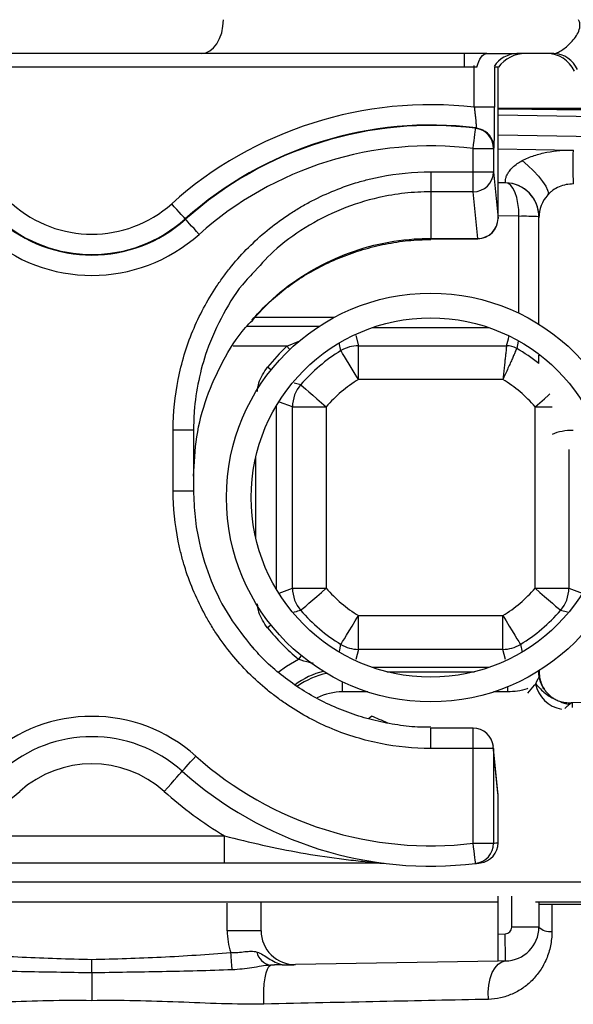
# Model space of a CAD drawing. Extents: x 94 to 802, y 35 to 1499.
# Tile 4 of 16: x 413 to 495, y 464 to 609. Entities that reach past the tile are written whole.
import ezdxf

# ---------------------------------------------------------------- set-up
doc = ezdxf.new("R2010")
doc.units = 0
doc.layers.get('0').update_dxf_attribs({"linetype": 'CONTINUOUS'})

msp = doc.modelspace()

# ---------------------------------------------------------------- linework, layer by layer
at = {"color": 7, "linetype": 'CONTINUOUS'}
for p, q in [((440.27, 604.15), (407.95, 604.15)), ((482.39, 604.15), (440.27, 604.15)), ((479.11, 602.15), (479.11, 604.15)), ((492.29, 604.15), (486.84, 604.15)), ((479.11, 602.15), (369.11, 602.15)), ((480.93, 602.15), (479.11, 602.15)), ((480.55, 596.23), (480.55, 602.4)), ((484.11, 602.15), (483.55, 602.15)), ((483.55, 602.15), (483.55, 596.23)), ((484.06, 579.83), (484.06, 602.15)), ((483.55, 596.23), (480.55, 596.23)), ((484.06, 596.11), (497.91, 596.11)), ((484.06, 595.1), (498.5, 594.85)), ((480.74, 593.12), (480.82, 593.18)), ((499.93, 591.83), (484.06, 592.1)), ((480.38, 590.14), (483.38, 590.14)), ((480.38, 586.71), (480.38, 590.14)), ((483.38, 590.14), (483.38, 586.71)), ((484.06, 590.11), (495.21, 589.91)), ((495.12, 589.91), (495.2, 589.91)), ((474.11, 586.71), (480.38, 586.71)), ((474.11, 586.71), (474.11, 583.76)), ((480.38, 586.71), (483.38, 586.71)), ((480.38, 583.76), (480.38, 586.71)), ((483.38, 586.71), (484.06, 579.83)), ((485.17, 585.08), (484.06, 585.1)), ((480.38, 583.76), (474.11, 583.76)), ((474.11, 583.76), (474.11, 576.88)), ((481.06, 576.88), (480.38, 583.76)), ((437.93, 579.71), (437.89, 579.76)), ((487.13, 580.14), (484.06, 580.19)), ((487.13, 580.14), (487.13, 580.14)), ((487.13, 565.84), (487.13, 580.14)), ((490.08, 579.91), (490.08, 580.08)), ((490.08, 580.08), (490.08, 580.08)), ((490.08, 580.05), (490.08, 580)), ((490.08, 564.22), (490.08, 579.91)), ((474.11, 576.88), (481.06, 576.88)), ((474.11, 576.88), (474.11, 576.83)), ((474.11, 576.83), (481.06, 576.83)), ((481.06, 576.88), (481.06, 576.83)), ((459.83, 565.2), (448.1, 565.2)), ((459.85, 565.21), (448.11, 565.21)), ((447.01, 563.95), (457.71, 563.95)), ((465.5, 563.71), (482.72, 563.71)), ((463.04, 562.57), (463.46, 561.05)), ((452.86, 560.96), (444.95, 560.96)), ((452.86, 560.96), (454.82, 561.79)), ((463.46, 556.07), (463.46, 561.05)), ((463.46, 561.05), (485.31, 561.05)), ((487.05, 561.71), (486.81, 560.65)), ((490.08, 558.41), (490.08, 559.65)), ((490.08, 559.65), (490.27, 559.65)), ((453.94, 555.58), (454.93, 555.3)), ((484.77, 556.07), (463.46, 556.07)), ((451.29, 552.12), (451.29, 525.18)), ((453.71, 552.03), (451.79, 552.73)), ((453.71, 552.03), (458.69, 552.03)), ((453.71, 525.26), (453.71, 552.03)), ((458.69, 552.03), (458.69, 525.26)), ((489.53, 525.26), (489.53, 552.03)), ((489.53, 552.03), (492.03, 552.03)), ((436.11, 539.66), (436.11, 548.66)), ((436.11, 548.66), (439.11, 548.66)), ((439.11, 548.66), (439.11, 539.66)), ((494.51, 545.71), (494.51, 525.26)), ((448.3, 532.65), (448.3, 544.65)), ((436.11, 539.66), (439.11, 539.66)), ((451.74, 524.55), (453.71, 525.26)), ((453.71, 525.26), (458.69, 525.26)), ((489.53, 525.26), (494.51, 525.26)), ((494.51, 525.26), (496.46, 524.56)), ((494.31, 521.71), (493.29, 522)), ((463.46, 521.23), (484.77, 521.23)), ((463.46, 516.25), (463.46, 521.23)), ((484.77, 516.25), (484.77, 521.23)), ((460.64, 515.93), (460.86, 516.98)), ((463.46, 516.25), (463.05, 514.75)), ((484.77, 516.25), (463.46, 516.25)), ((485.17, 514.75), (484.77, 516.25)), ((482.72, 513.59), (465.5, 513.59)), ((467.64, 512.95), (480.58, 512.95)), ((490.08, 512.83), (490.08, 513.07)), ((490.13, 513.11), (490.13, 512.85)), ((461.11, 509.96), (461.11, 511.44)), ((464.83, 509.96), (461.11, 509.96)), ((485.49, 509.96), (483.39, 509.96)), ((485.49, 509.96), (485.49, 510.73)), ((505.17, 508.56), (494.99, 508.38)), ((494.99, 508.38), (494.99, 507.68)), ((464.92, 506.03), (465.4, 506.39)), ((480.38, 504.62), (474.11, 504.62)), ((474.11, 501.62), (474.11, 504.62)), ((480.38, 501.62), (480.38, 504.62)), ((480.38, 501.62), (474.11, 501.62)), ((480.38, 487.64), (480.38, 501.62)), ((483.38, 501.62), (480.38, 501.62)), ((484.04, 495.04), (483.36, 501.91)), ((483.38, 501.62), (483.36, 501.91)), ((483.38, 501.62), (483.38, 487.64)), ((484.06, 494.74), (483.38, 501.62)), ((484.06, 494.74), (484.04, 495.04)), ((484.06, 487.73), (484.06, 494.74)), ((404.56, 488.72), (443.66, 488.72)), ((443.66, 484.72), (443.66, 488.72)), ((480.38, 487.64), (483.38, 487.64)), ((443.66, 484.72), (404.56, 484.72)), ((481.18, 484.72), (481.24, 484.72)), ((481.24, 484.72), (481.23, 484.73)), ((342.41, 481.95), (505.81, 481.95)), ((484.08, 474.25), (484.08, 479.81)), ((486.08, 475.27), (486.08, 479.81)), ((484.08, 478.95), (364.08, 478.95)), ((444.08, 474.73), (444.08, 478.81)), ((449.08, 474.73), (449.08, 478.91)), ((505.81, 478.95), (489.57, 478.95)), ((490.08, 478.91), (490.08, 475.27)), ((490.08, 478.63), (506.11, 478.63)), ((492, 478.63), (492.01, 474.61)), ((490.08, 475.27), (486.08, 475.27)), ((449.08, 474.73), (444.08, 474.73)), ((484.08, 474.25), (485.1, 474.27)), ((484.08, 470.25), (484.08, 474.25)), ((484.08, 470.25), (454.17, 469.73)), ((485.17, 470.27), (484.08, 470.25))]:
    msp.add_line(p, q, dxfattribs=at)
at = {"color": 7, "linetype": 'CONTINUOUS', "flags": 128}
for points in [[(440.27, 604.15), (440.91, 604.24), (441.51, 604.53), (442.07, 604.99), (442.56, 605.61), (442.96, 606.37), (443.26, 607.23), (443.45, 608.17), (443.51, 609.15)], [(480.93, 602.15), (481.07, 602.59), (481.22, 602.99), (481.39, 603.33), (481.57, 603.62), (481.77, 603.85), (481.97, 604.01), (482.18, 604.11), (482.39, 604.15)], [(480.38, 590.14), (480.45, 590.72), (480.52, 591.27), (480.58, 591.78), (480.63, 592.23), (480.68, 592.6), (480.71, 592.88), (480.74, 593.05), (480.74, 593.12)], [(480.82, 593.18), (481.35, 593.07), (481.81, 592.88)], [(483.45, 590.2), (483.41, 590.17), (483.38, 590.14)], [(487.61, 588.35), (488.47, 587.62), (489.28, 586.84), (490.01, 586.05), (490.63, 585.29), (491.09, 584.61), (491.38, 584.02), (491.48, 583.58), (491.39, 583.29)], [(437.89, 579.76), (437.84, 579.81), (437.72, 579.94), (437.54, 580.15), (437.29, 580.43), (436.99, 580.77), (436.64, 581.15), (436.27, 581.56), (435.89, 582)], [(439.93, 577.47), (439.55, 577.9), (439.18, 578.32), (438.83, 578.7), (438.53, 579.04), (438.28, 579.32), (438.1, 579.53), (437.98, 579.66), (437.93, 579.71)], [(453.32, 560.48), (453.25, 560.56), (452.86, 560.96)], [(463.46, 556.07), (462.98, 556.85), (462.51, 557.61), (462.08, 558.32), (461.69, 558.95), (461.37, 559.48), (461.12, 559.89), (460.94, 560.17), (460.86, 560.32)], [(450.56, 557.47), (450.48, 557.54), (450.04, 557.89)], [(454.93, 555.3), (455.06, 555.19), (455.31, 554.97), (455.67, 554.66), (456.14, 554.25), (456.7, 553.77), (457.32, 553.22), (458, 552.64), (458.69, 552.03)], [(489.53, 552.03), (490.23, 552.64), (490.9, 553.22), (491.52, 553.77), (491.72, 553.94)], [(454.93, 522), (455.06, 522.11), (455.31, 522.32), (455.67, 522.64), (456.14, 523.05), (456.7, 523.53), (457.32, 524.07), (458, 524.66), (458.69, 525.26)], [(489.53, 525.26), (490.23, 524.66), (490.9, 524.07), (491.52, 523.53), (492.08, 523.05), (492.55, 522.64), (492.92, 522.32), (493.17, 522.11), (493.29, 522)], [(460.86, 516.98), (460.94, 517.12), (461.12, 517.4), (461.37, 517.82), (461.69, 518.35), (462.08, 518.98), (462.51, 519.68), (462.98, 520.44), (463.46, 521.23)], [(484.77, 521.23), (485.25, 520.44), (485.71, 519.68), (486.14, 518.98), (486.53, 518.35), (486.85, 517.82), (487.11, 517.4), (487.28, 517.12), (487.36, 516.98)], [(450.56, 519.82), (450.48, 519.75), (450.04, 519.41)], [(451.62, 512.88), (452.82, 513.78), (454.59, 514.81)], [(455.01, 515.32), (454.94, 515.24), (454.59, 514.81)], [(489.61, 511.17), (489.8, 511.54), (489.97, 511.88), (490.13, 512.17)], [(437.44, 498.26), (437.48, 498.31), (437.6, 498.43), (437.78, 498.64), (438.03, 498.92), (438.33, 499.26), (438.68, 499.64), (439.05, 500.06), (439.44, 500.5)], [(434.78, 495.28), (435.3, 495.86), (435.8, 496.42), (436.26, 496.94), (436.66, 497.39), (437, 497.76), (437.24, 498.04), (437.39, 498.21), (437.44, 498.26)], [(480.74, 484.66), (480.73, 484.72), (480.71, 484.89), (480.68, 485.16), (480.63, 485.53), (480.58, 485.98), (480.52, 486.5), (480.45, 487.06), (480.38, 487.64)], [(485.17, 470.27), (485.17, 470.35), (485.16, 470.58), (485.15, 470.95), (485.15, 471.44), (485.14, 472.05), (485.12, 472.74), (485.11, 473.49), (485.1, 474.27)], [(444.82, 468.97), (444.8, 469.19), (444.78, 469.45), (444.76, 469.74), (444.73, 470.06), (444.7, 470.4), (444.67, 470.77), (444.64, 471.15), (444.61, 471.53)], [(449.5, 463.92), (449.47, 464.94), (449.49, 465.95), (449.55, 466.91), (449.67, 467.77), (449.82, 468.5), (450.01, 469.08), (450.22, 469.46), (450.45, 469.65)], [(482.63, 464.61), (482.6, 465.67), (482.69, 466.71), (482.89, 467.68), (483.2, 468.55), (483.61, 469.27), (484.08, 469.81), (484.61, 470.15), (485.17, 470.27)]]:
    msp.add_lwpolyline(points, dxfattribs=at)
at = {"color": 7, "linetype": 'CONTINUOUS'}
for radius in [30.15, 26.5]:
    msp.add_circle((474.11, 538.65), radius, dxfattribs=at)
for centre, radius, start, end in [((486.94, 600.03), 4.11, 91.3775, 147.052), ((488.11, 599.15), 5, 90, 143.1301), ((491.26, 599.65), 4.5, 25.288, 90), ((492.18, 600.24), 3.91, 23.663, 88.2865), ((474.11, 539.26), 57.34, 83.5501, 131.8103), ((474.11, 539.26), 54.34, 82.9083, 131.8103), ((474.11, 539.26), 54.27, 82.979, 131.8103), ((480.38, 590.14), 3, 0.0175, 82.9614), ((480.45, 590.2), 3, 0.0177, 62.9132), ((474.11, 539.26), 51.27, 82.979, 131.8103), ((544.42, 587.84), 49.34, 177.5931, 183.4048), ((480.39, 586.74), 2.99, 269.7726, 359.359), ((485.08, 580.08), 5, 359, 89), ((485.08, 580.08), 5, 0, 89), ((495.08, 579.91), 5, 137.4888, 180), ((424.11, 595.16), 17.66, 228.1897, 311.8103), ((424.11, 595.16), 20.73, 228.1897, 311.8103), ((424.11, 595.16), 20.66, 228.1897, 311.8103), ((481.06, 579.83), 3, 270, 0), ((481.07, 579.87), 2.99, 269.7725, 359.3592), ((487.87, 538.12), 42.02, 86.9897, 91.0103), ((487.86, 538.12), 42.02, 86.9722, 90.993), ((424.11, 595.16), 23.73, 228.1897, 311.8103), ((474.11, 538.65), 30.81, 133.5984, 141.3615), ((463.47, 556.03), 5.02, 90.1243, 121.3283), ((485.31, 558.04), 3.01, 60.1314, 89.8812), ((474.11, 538.65), 25.4, 121.4525, 139.036), ((474.11, 538.65), 25.4, 51.0469, 60.0126), ((458.73, 552.02), 5.02, 139.2032, 179.833), ((474.11, 538.65), 20.42, 121.4525, 139.036), ((474.11, 538.65), 20.42, 40.964, 58.5475), ((458.73, 525.28), 5.02, 180.1671, 220.7968), ((474.11, 538.65), 20.42, 220.964, 238.5475), ((474.11, 538.65), 20.42, 301.4525, 319.036), ((489.49, 525.28), 5.02, 319.2033, 359.8328), ((474.11, 538.65), 25.4, 220.964, 238.5475), ((474.11, 538.65), 25.4, 301.4525, 319.036), ((474.11, 538.65), 30.81, 218.6385, 230.6766), ((463.47, 521.27), 5.02, 238.6722, 269.8752), ((484.75, 521.27), 5.02, 270.1247, 301.3279), ((461.11, 501.59), 11.76, 103.9977, 126.595), ((461.11, 501.59), 11.36, 101.9782, 125.7722), ((461.11, 501.59), 8.38, 90, 116.6261), ((494.19, 512.04), 4.67, 190.7195, 260.631), ((494.89, 511.66), 3.53, 239.6836, 265.7092), ((424.11, 483.36), 23, 48.1897, 131.8103), ((480.38, 501.62), 3, 5.6534, 90), ((424.11, 483.36), 20, 48.1897, 131.8103), ((474.11, 539.26), 52, 228.1897, 276.9214), ((424.11, 483.36), 16, 48.1897, 131.8103), ((474.11, 539.26), 55, 228.1897, 276.9214), ((374.11, 539.26), 59, 301.0688, 311.8103), ((474.11, 539.26), 59, 228.1897, 238.9312), ((481.06, 494.74), 3, 0, 5.6534), ((480.38, 487.64), 3, 276.9251, 0.006), ((481.06, 487.72), 3, 277.6811, 0.0065), ((477.11, 539.26), 52, 276.9214, 277.6776), ((466.73, 486.88), 2.16, 254.5547, 269.948), ((474.11, 539.26), 55, 276.9214, 277.4448), ((474.11, 539.26), 55, 277.4448, 277.6776), ((485.08, 475.27), 1, 271, 0), ((485.08, 475.27), 5, 271, 0), ((491.8, 477.14), 2.54, 227.3823, 274.6708), ((454.08, 474.73), 10, 180, 198.6634), ((454.08, 474.73), 5, 180, 271), ((450.89, 472.08), 2.47, 191.3106, 259.6456)]:
    msp.add_arc(centre, radius, start, end, dxfattribs=at)
for centre, major_axis, ratio, start_param, end_param in [((485.08, 580.08), (0.09, 5), 0.410287, 4.730142, 6.283185), ((495.08, 579.91), (0, 10), 0.5, 1.553343, 1.570796), ((495.08, 545.67), (5, 0), 0.57735, 1.553343, 2.226712), ((495.08, 512.84), (5, 0.01), 0.026795, 2.993214, 3.141544), ((495.08, 503.2), (0, -5.18), 0.965926, 3.159046, 3.181792)]:
    msp.add_ellipse(centre, major_axis=major_axis, ratio=ratio, start_param=start_param, end_param=end_param, dxfattribs=at)
for points, knots in [([(492.29, 604.15), (492.4, 604.15), (492.54, 604.18), (492.8, 604.28), (492.9, 604.32), (493.09, 604.42), (493.2, 604.48), (493.52, 604.67), (493.74, 604.83), (494.21, 605.21), (494.45, 605.41), (494.9, 605.87), (495.12, 606.12), (495.53, 606.65), (495.71, 606.93), (496.01, 607.53), (496.12, 607.86), (496.15, 608.36), (496.14, 608.53), (496.08, 608.85), (496.02, 609), (495.95, 609.15)], [0, 0, 0, 0, 0.125, 0.125, 0.1875, 0.1875, 0.25, 0.25, 0.375, 0.375, 0.5, 0.5, 0.625, 0.625, 0.75, 0.75, 0.875, 0.875, 0.9375, 0.9375, 1, 1, 1, 1]), ([(482.39, 604.15), (482.81, 604.15), (483.22, 604.15), (484.02, 604.15), (484.41, 604.15), (485.52, 604.15), (486.21, 604.15), (486.84, 604.15)], [0, 0, 0, 0, 0.25, 0.25, 0.5, 0.5, 1, 1, 1, 1]), ([(480.55, 596.23), (480.57, 596.04), (480.6, 595.84), (480.64, 595.46), (480.66, 595.27), (480.7, 594.91), (480.71, 594.73), (480.75, 594.4), (480.76, 594.25), (480.79, 593.96), (480.8, 593.84), (480.82, 593.61), (480.82, 593.51), (480.84, 593.27), (480.83, 593.19), (480.82, 593.18)], [0, 0, 0, 0, 0.125, 0.125, 0.25, 0.25, 0.375, 0.375, 0.5, 0.5, 0.625, 0.625, 0.75, 0.75, 1, 1, 1, 1]), ([(483.45, 590.2), (483.46, 590.21), (483.46, 590.26), (483.48, 590.42), (483.48, 590.54), (483.49, 590.77), (483.5, 590.86), (483.5, 591.05), (483.5, 591.15), (483.51, 591.48), (483.52, 591.73), (483.53, 592.29), (483.53, 592.6), (483.54, 593.25), (483.54, 593.59), (483.55, 594.13), (483.55, 594.32), (483.55, 594.69), (483.55, 594.88), (483.55, 595.45), (483.55, 595.84), (483.55, 596.23)], [0, 0, 0, 0, 0.125, 0.125, 0.25, 0.25, 0.3125, 0.3125, 0.375, 0.375, 0.5, 0.5, 0.625, 0.625, 0.75, 0.75, 0.8125, 0.8125, 0.875, 0.875, 1, 1, 1, 1]), ([(484.06, 596.02), (486.73, 595.99), (491.65, 595.93), (496.03, 595.88), (498.03, 595.86)], [0, 0, 0, 0, 0.544646, 1, 1, 1, 1]), ([(487.61, 588.35), (487.9, 588.51), (488.19, 588.65), (488.78, 588.9), (489.09, 589.01), (490.01, 589.31), (490.63, 589.47), (491.9, 589.71), (492.54, 589.8), (493.83, 589.9), (494.48, 589.92), (495.12, 589.91)], [0, 0, 0, 0, 0.125, 0.125, 0.25, 0.25, 0.5, 0.5, 0.75, 0.75, 1, 1, 1, 1]), ([(485.17, 585.08), (485.16, 585.08), (485.15, 585.11), (485.14, 585.21), (485.14, 585.29), (485.15, 585.49), (485.17, 585.61), (485.24, 585.9), (485.3, 586.07), (485.42, 586.34), (485.47, 586.43), (485.59, 586.62), (485.65, 586.72), (485.87, 587.01), (486.04, 587.2), (486.44, 587.57), (486.66, 587.75), (487.12, 588.07), (487.36, 588.22), (487.61, 588.35)], [0, 0, 0, 0, 0.125, 0.125, 0.25, 0.25, 0.375, 0.375, 0.5, 0.5, 0.5625, 0.5625, 0.625, 0.625, 0.75, 0.75, 0.875, 0.875, 1, 1, 1, 1]), ([(436.11, 548.66), (436.11, 551.18), (436.36, 553.64), (437.08, 557.29), (437.38, 558.49), (438.1, 560.88), (438.52, 562.07), (439.95, 565.52), (441.12, 567.7), (442.84, 570.29), (443.2, 570.8), (443.94, 571.8), (444.32, 572.29), (445.51, 573.75), (446.35, 574.67), (448.97, 577.31), (450.89, 578.88), (453.48, 580.62), (454.01, 580.96), (455.08, 581.6), (455.62, 581.91), (457.27, 582.79), (459.51, 583.85), (461.84, 584.69), (463.62, 585.24), (464.22, 585.41), (465.43, 585.71), (466.05, 585.85), (469.12, 586.46), (471.6, 586.71), (474.11, 586.71)], [0, 0, 0, 0, 0.125, 0.125, 0.1875, 0.1875, 0.25, 0.25, 0.375, 0.375, 0.40625, 0.40625, 0.4375, 0.4375, 0.5, 0.5, 0.625, 0.625, 0.65625, 0.65625, 0.6875, 0.6875, 0.75, 0.8125, 0.8125, 0.84375, 0.84375, 0.875, 0.875, 1, 1, 1, 1]), ([(495.17, 584.91), (494.81, 584.91), (494.45, 584.88), (493.76, 584.74), (493.41, 584.63), (492.76, 584.35), (492.45, 584.18), (492.02, 583.87), (491.88, 583.76), (491.63, 583.53), (491.51, 583.41), (491.39, 583.29)], [0, 0, 0, 0, 0.25, 0.25, 0.5, 0.5, 0.75, 0.75, 0.875, 0.875, 1, 1, 1, 1]), ([(474.11, 583.76), (472.83, 583.72), (470.26, 583.63), (465.81, 582.86), (460.79, 581.3), (455.55, 578.59), (451.09, 575.36), (448.79, 572.77), (447.77, 571.63)], [0, 0, 0, 0, 0.128083, 0.257741, 0.452384, 0.652708, 0.847537, 1, 1, 1, 1]), ([(490.08, 579.97), (490.08, 579.97), (490.08, 579.96), (490.08, 580.05), (490.08, 580.19), (490.11, 580.42), (490.12, 580.54)], [0, 0, 0, 0, 0.008876, 0.214347, 0.576799, 1, 1, 1, 1]), ([(490.08, 580.11), (490.08, 580.1), (490.08, 580.1), (490.08, 580.09), (490.08, 580.09), (490.08, 580.09), (490.08, 580.08)], [0.00001462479, 0.00001462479, 0.00001462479, 0.00001462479, 0.00004424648, 0.00004424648, 0.00004424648, 0.0000594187, 0.0000594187, 0.0000594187, 0.0000594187]), ([(447.74, 564.82), (447.75, 564.83), (448.42, 565.69), (449.97, 567.2), (452.39, 569.32), (455.04, 571.17), (457.89, 572.8), (460.92, 574.18), (464.11, 575.28), (467.41, 576.09), (470.76, 576.61), (473.01, 576.7), (474.12, 576.73)], [0, 0, 0, 0, 0.000925, 0.10957, 0.21668, 0.324669, 0.434642, 0.546393, 0.659556, 0.773625, 0.888012, 1, 1, 1, 1]), ([(447.79, 564.78), (448.76, 565.87), (451.06, 568.45), (455.45, 571.65), (460.74, 574.4), (466.43, 576.2), (470.98, 576.83), (473.55, 576.87), (474.11, 576.88)], [0, 0, 0, 0, 0.14619, 0.346858, 0.541669, 0.742163, 0.943474, 1, 1, 1, 1]), ([(447.77, 571.63), (447.44, 571.29), (445.75, 569.56), (443.41, 565.75), (441.11, 560.79), (439.77, 555.92), (439.19, 552), (439.13, 549.57), (439.11, 548.66)], [0, 0, 0, 0, 0.057244, 0.289523, 0.528532, 0.708835, 0.892211, 1, 1, 1, 1]), ([(439.11, 541.79), (439.21, 543.73), (439.4, 547.68), (440.91, 553.41), (443.37, 558.82), (445.71, 562.64), (447.45, 564.43), (447.79, 564.78)], [0, 0, 0, 0, 0.232109, 0.470913, 0.703057, 0.941921, 1, 1, 1, 1]), ([(485.31, 561.05), (485.43, 561.49), (485.55, 561.94), (485.67, 562.38), (485.67, 562.39)], [0, 0, 0, 0, 0.995329, 1, 1, 1, 1]), ([(460.86, 560.32), (460.79, 560.62), (460.72, 560.97), (460.64, 561.31), (460.63, 561.36)], [0, 0, 0, 0, 0.85988, 1, 1, 1, 1]), ([(485.31, 561.05), (485.31, 561.02), (485.3, 560.96), (485.29, 560.8), (485.27, 560.68), (485.24, 560.41), (485.23, 560.25), (485.19, 559.88), (485.16, 559.67), (485.11, 559.21), (485.09, 558.96), (485.03, 558.44), (485, 558.16), (484.94, 557.58), (484.9, 557.29), (484.85, 556.83), (484.83, 556.68), (484.8, 556.38), (484.78, 556.22), (484.77, 556.07)], [0, 0, 0, 0, 0.125, 0.125, 0.25, 0.25, 0.375, 0.375, 0.5, 0.5, 0.625, 0.625, 0.75, 0.75, 0.875, 0.875, 0.9375, 0.9375, 1, 1, 1, 1]), ([(486.81, 560.65), (486.8, 560.62), (486.77, 560.57), (486.71, 560.42), (486.66, 560.31), (486.55, 560.06), (486.49, 559.91), (486.34, 559.56), (486.26, 559.37), (486.07, 558.95), (485.97, 558.72), (485.76, 558.24), (485.64, 557.98), (485.4, 557.45), (485.28, 557.18), (485.09, 556.77), (485.03, 556.63), (484.9, 556.35), (484.83, 556.21), (484.77, 556.07)], [0, 0, 0, 0, 0.125, 0.125, 0.25, 0.25, 0.375, 0.375, 0.5, 0.5, 0.625, 0.625, 0.75, 0.75, 0.875, 0.875, 0.9375, 0.9375, 1, 1, 1, 1]), ([(448.53, 554.28), (448.58, 554.71), (448.74, 556.04), (449.52, 557.14), (450.04, 557.89)], [0, 0, 0, 0, 0.32455, 1, 1, 1, 1]), ([(474.11, 501.62), (471.6, 501.62), (469.13, 501.87), (465.49, 502.59), (464.29, 502.89), (461.9, 503.62), (460.71, 504.04), (457.26, 505.47), (455.08, 506.64), (452.5, 508.37), (451.99, 508.72), (450.99, 509.47), (450.49, 509.85), (449.04, 511.05), (448.12, 511.88), (445.49, 514.51), (443.92, 516.43), (442.18, 519.03), (441.85, 519.56), (441.2, 520.63), (440.9, 521.17), (440.02, 522.82), (438.96, 525.06), (438.12, 527.39), (437.58, 529.17), (437.41, 529.78), (437.11, 530.99), (436.97, 531.6), (436.36, 534.67), (436.11, 537.15), (436.11, 539.66)], [0, 0, 0, 0, 0.125, 0.125, 0.1875, 0.1875, 0.25, 0.25, 0.375, 0.375, 0.40625, 0.40625, 0.4375, 0.4375, 0.5, 0.5, 0.625, 0.625, 0.65625, 0.65625, 0.6875, 0.6875, 0.75, 0.8125, 0.8125, 0.84375, 0.84375, 0.875, 0.875, 1, 1, 1, 1]), ([(439.11, 539.66), (439.15, 538.37), (439.24, 535.77), (440.01, 531.29), (441.59, 526.27), (444.21, 521.03), (446.64, 518), (447.81, 516.53)], [0, 0, 0, 0, 0.153537, 0.308976, 0.539591, 0.776851, 1, 1, 1, 1]), ([(450.04, 519.41), (449.52, 520.16), (448.74, 521.25), (448.59, 522.56), (448.54, 522.98)], [0, 0, 0, 0, 0.681183, 1, 1, 1, 1]), ([(454.93, 522), (454.62, 521.91), (454.29, 521.81), (453.96, 521.72), (453.93, 521.71)], [0, 0, 0, 0, 0.916806, 1, 1, 1, 1]), ([(474.11, 504.75), (473.61, 504.75), (471.98, 504.74), (469.24, 505.05), (465.92, 505.68), (462.66, 506.63), (459.5, 507.87), (456.49, 509.4), (453.67, 511.19), (451.09, 513.22), (449.14, 515.02), (448.15, 516.2), (447.86, 516.56)], [0, 0, 0, 0, 0.051107, 0.164082, 0.278132, 0.392733, 0.507189, 0.620825, 0.73317, 0.843922, 0.952988, 1, 1, 1, 1]), ([(487.36, 516.98), (487.43, 516.68), (487.5, 516.34), (487.58, 516), (487.58, 515.95)], [0, 0, 0, 0, 0.877659, 1, 1, 1, 1]), ([(456.82, 514.16), (456.62, 514.2), (455.88, 514.35), (455.13, 514.62), (454.59, 514.81)], [0, 0, 0, 0, 0.2752492, 1, 1, 1, 1]), ([(490.13, 512.85), (490.13, 512.54), (490.17, 512.23), (490.29, 511.62), (490.39, 511.32), (490.64, 510.75), (490.8, 510.48), (491.07, 510.11), (491.17, 509.98), (491.38, 509.75), (491.49, 509.64), (491.6, 509.54)], [0, 0, 0, 0, 0.25, 0.25, 0.5, 0.5, 0.75, 0.75, 0.875, 0.875, 1, 1, 1, 1]), ([(491.6, 509.54), (491.4, 509.71), (491.22, 509.9), (490.9, 510.3), (490.75, 510.52), (490.37, 511.2), (490.21, 511.68), (490.13, 512.17)], [0, 0, 0, 0, 0.25, 0.25, 0.5, 0.5, 1, 1, 1, 1]), ([(488.46, 510.5), (488.42, 510.48), (487.94, 510.26), (486.93, 510.05), (485.97, 509.99), (485.49, 509.96)], [0, 0, 0, 0, 0.039763, 0.527381, 1, 1, 1, 1]), ([(488.46, 509.76), (488.79, 510.19), (489.19, 510.7), (489.55, 511.1), (489.61, 511.17)], [0, 0, 0, 0, 0.822764, 1, 1, 1, 1]), ([(489.61, 511.17), (489.77, 510.97), (489.96, 510.76), (490.36, 510.35), (490.58, 510.14), (491.07, 509.73), (491.33, 509.54), (491.89, 509.18), (492.18, 509.03), (492.48, 508.89)], [0, 0, 0, 0, 0.25, 0.25, 0.5, 0.5, 0.75, 0.75, 1, 1, 1, 1]), ([(491.6, 509.54), (491.73, 509.41), (491.87, 509.29), (492.16, 509.08), (492.32, 508.98), (492.48, 508.89)], [0, 0, 0, 0, 0.5, 0.5, 1, 1, 1, 1]), ([(493.11, 508.62), (493.39, 508.52), (493.69, 508.45), (494.28, 508.37), (494.58, 508.36), (494.88, 508.37)], [0, 0, 0, 0, 0.5, 0.5, 1, 1, 1, 1]), ([(494.63, 508.15), (494.62, 508.14), (494.53, 508.06), (494.3, 507.87), (494.07, 507.65), (493.93, 507.54)], [0, 0, 0, 0, 0.015869, 0.455171, 1, 1, 1, 1]), ([(494.88, 508.37), (494.85, 508.35), (494.83, 508.34), (494.79, 508.3), (494.77, 508.28), (494.71, 508.22), (494.67, 508.18), (494.63, 508.15)], [0, 0, 0, 0, 0.25, 0.25, 0.5, 0.5, 1, 1, 1, 1]), ([(467.81, 505.37), (467.38, 505.55), (466.57, 505.89), (465.77, 506.23), (465.4, 506.39)], [0, 0, 0, 0, 0.535462, 1, 1, 1, 1]), ([(443.66, 488.72), (445.54, 488.24), (447.42, 487.79), (451.19, 486.96), (453.06, 486.58), (456.82, 485.91), (458.7, 485.62), (461.52, 485.26), (462.47, 485.15), (463.87, 485), (464.34, 484.96), (465.03, 484.89), (465.26, 484.87), (465.71, 484.84), (465.94, 484.82), (466.16, 484.8)], [0, 0, 0, 0, 0.25, 0.25, 0.5, 0.5, 0.75, 0.75, 0.875, 0.875, 0.9375, 0.9375, 0.96875, 0.96875, 1, 1, 1, 1]), ([(466.73, 484.72), (466.55, 484.72), (466.35, 484.72), (465.95, 484.72), (465.74, 484.72), (465.1, 484.72), (464.65, 484.72), (463.75, 484.72), (463.29, 484.72), (462.36, 484.72), (461.89, 484.72), (460.48, 484.72), (459.53, 484.72), (457.62, 484.72), (456.66, 484.72), (453.74, 484.72), (451.77, 484.72), (448.75, 484.72), (447.74, 484.72), (445.71, 484.72), (444.69, 484.72), (443.66, 484.72)], [0, 0, 0, 0, 0.03125, 0.03125, 0.0625, 0.0625, 0.125, 0.125, 0.1875, 0.1875, 0.25, 0.25, 0.375, 0.375, 0.5, 0.5, 0.75, 0.75, 0.875, 0.875, 1, 1, 1, 1]), ([(492.01, 474.61), (492.01, 473.88), (491.93, 473.17), (491.72, 472.16), (491.64, 471.83), (491.44, 471.19), (491.32, 470.87), (490.93, 469.95), (490.62, 469.39), (490.09, 468.6), (489.9, 468.35), (489.51, 467.86), (489.3, 467.63), (488.65, 466.98), (488.19, 466.6), (487.45, 466.09), (487.19, 465.93), (486.67, 465.64), (486.4, 465.51), (485.57, 465.15), (485.01, 464.96), (483.84, 464.7), (483.25, 464.63), (482.63, 464.61)], [0, 0, 0, 0, 0.125, 0.125, 0.1875, 0.1875, 0.25, 0.25, 0.375, 0.375, 0.4375, 0.4375, 0.5, 0.5, 0.625, 0.625, 0.6875, 0.6875, 0.75, 0.75, 0.875, 0.875, 1, 1, 1, 1]), ([(403.55, 471.53), (406.97, 471.24), (410.39, 471.02), (417.23, 470.69), (420.65, 470.57), (424.08, 470.51)], [0, 0, 0, 0, 0.5, 0.5, 1, 1, 1, 1]), ([(424.08, 470.51), (427.5, 470.57), (430.93, 470.69), (437.77, 471.02), (441.19, 471.24), (444.61, 471.53)], [0, 0, 0, 0, 0.5, 0.5, 1, 1, 1, 1]), ([(444.61, 471.53), (444.96, 471.51), (445.31, 471.52), (446, 471.57), (446.35, 471.61), (447, 471.68), (447.31, 471.71), (447.91, 471.71), (448.19, 471.68), (448.47, 471.59)], [0, 0, 0, 0, 0.25, 0.25, 0.5, 0.5, 0.75, 0.75, 1, 1, 1, 1]), ([(448.47, 471.59), (448.77, 471.51), (449.05, 471.36), (449.62, 471.03), (449.91, 470.84), (450.51, 470.46), (450.83, 470.28), (451.49, 469.95), (451.84, 469.81), (452.2, 469.7)], [0, 0, 0, 0, 0.25, 0.25, 0.5, 0.5, 0.75, 0.75, 1, 1, 1, 1]), ([(424.08, 468.51), (424.08, 468.79), (424.08, 469.09), (424.08, 469.61), (424.08, 469.79), (424.08, 470.14), (424.08, 470.33), (424.08, 470.51)], [0, 0, 0, 0, 0.5, 0.5, 0.75, 0.75, 1, 1, 1, 1]), ([(450.45, 469.65), (450.02, 469.62), (449.57, 469.56), (448.66, 469.42), (448.19, 469.34), (447.24, 469.2), (446.76, 469.13), (445.8, 469.03), (445.31, 468.99), (444.82, 468.97)], [0, 0, 0, 0, 0.25, 0.25, 0.5, 0.5, 0.75, 0.75, 1, 1, 1, 1]), ([(452.2, 469.7), (451.98, 469.69), (451.79, 469.69), (451.56, 469.68), (451.5, 469.68), (451.38, 469.68), (451.33, 469.68), (451.19, 469.68), (451.13, 469.68), (451.02, 469.68), (450.97, 469.67), (450.9, 469.67)], [0, 0, 0, 0, 0.25, 0.25, 0.375, 0.375, 0.5, 0.5, 0.75, 0.75, 1, 1, 1, 1]), ([(452.2, 469.7), (452.54, 469.7), (452.87, 469.71), (453.36, 469.72), (453.52, 469.72), (453.84, 469.72), (454.01, 469.73), (454.17, 469.73)], [0, 0, 0, 0, 0.5, 0.5, 0.75, 0.75, 1, 1, 1, 1]), ([(424.08, 468.51), (420.62, 468.57), (417.16, 468.62), (410.24, 468.75), (406.79, 468.82), (403.34, 468.97)], [0, 0, 0, 0, 0.5, 0.5, 1, 1, 1, 1]), ([(444.82, 468.97), (441.37, 468.82), (437.91, 468.75), (431, 468.62), (427.54, 468.57), (424.08, 468.51)], [0, 0, 0, 0, 0.5, 0.5, 1, 1, 1, 1]), ([(424.08, 468.51), (424.08, 468.24), (424.08, 467.93), (424.08, 467.29), (424.08, 466.95), (424.08, 466.42), (424.08, 466.24), (424.08, 465.88), (424.08, 465.7), (424.08, 465.33), (424.08, 465.15), (424.08, 464.78), (424.08, 464.59), (424.08, 464.41)], [0, 0, 0, 0, 0.25, 0.25, 0.5, 0.5, 0.625, 0.625, 0.75, 0.75, 0.875, 0.875, 1, 1, 1, 1]), ([(424.08, 464.41), (421.94, 464.45), (419.79, 464.44), (415.53, 464.36), (413.41, 464.28), (409.17, 464.12), (407.06, 464.03), (402.85, 463.91), (400.75, 463.88), (398.66, 463.92)], [0, 0, 0, 0, 0.25, 0.25, 0.5, 0.5, 0.75, 0.75, 1, 1, 1, 1]), ([(449.5, 463.92), (447.41, 463.88), (445.32, 463.91), (441.11, 464.03), (438.99, 464.12), (434.74, 464.28), (432.62, 464.36), (428.35, 464.44), (426.22, 464.45), (424.08, 464.41)], [0, 0, 0, 0, 0.25, 0.25, 0.5, 0.5, 0.75, 0.75, 1, 1, 1, 1]), ([(482.63, 464.61), (477.48, 464.5), (472.15, 464.39), (461.1, 464.16), (455.39, 464.04), (449.5, 463.92)], [0, 0, 0, 0, 0.5, 0.5, 1, 1, 1, 1])]:
    msp.add_open_spline(points, degree=3, knots=knots, dxfattribs=at)
for points in [[(490.13, 512.17), (490.1, 512.39), (490.08, 512.6), (490.08, 512.83)], [(492.48, 508.89), (492.68, 508.78), (492.89, 508.69), (493.11, 508.62)], [(466.16, 484.8), (466.52, 484.77), (466.87, 484.74), (467.23, 484.69)], [(466.73, 484.72), (466.9, 484.72), (467.06, 484.71), (467.23, 484.69)], [(481.18, 484.72), (481.2, 484.73), (481.22, 484.73), (481.23, 484.73)], [(450.9, 469.67), (450.75, 469.67), (450.6, 469.66), (450.45, 469.65)]]:
    msp.add_open_spline(points, degree=3, dxfattribs=at)

doc.saveas('drawing.dxf')
